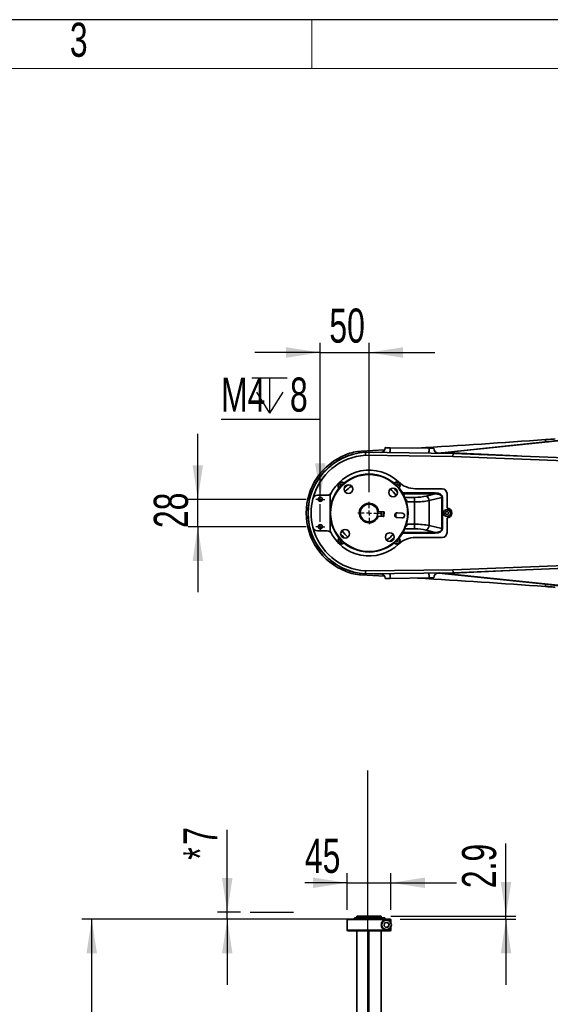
# Model space of a CAD drawing. Header units: millimetres. Extents: x 5 to 517, y 5 to 292.
# Tile 77 of 98: x 130 to 184, y 191 to 292. Entities that reach past the tile are written whole.
import ezdxf

# ---------------------------------------------------------------- set-up
doc = ezdxf.new("R2010")
doc.units = ezdxf.units.MM
doc.layers.add('图框', color=7, linetype='Continuous')
doc.styles.add('SLDTEXTSTYLE1', font='TXT', dxfattribs={"width": 0.7})
doc.dimstyles.new('SLDDIMSTYLE0', dxfattribs={"dimtxt": 3.5, "dimasz": 3.5, "dimexe": 0, "dimexo": 0.0625, "dimgap": 0.875, "dimtad": 2, "dimlfac": 10, "dimrnd": 1e-09, "dimzin": 12, "dimdsep": 46, "dimtxsty": 'SLDTEXTSTYLE1', "dimsah": 1, "dimcen": 0.09, "dimadec": 0, "dimazin": 3, "dimtfac": 1, "dimtofl": 0, "dimtmove": 0, "dimatfit": 3, "dimfxl": 0, "dimfrac": 2, "dimtolj": 1, "dimtzin": 12, "dimarcsym": 0})
doc.dimstyles.new('SLDDIMSTYLE1', dxfattribs={"dimtxt": 3.5, "dimasz": 3.5, "dimexe": 0, "dimexo": 0.0625, "dimgap": 0.875, "dimtad": 2, "dimlfac": 10, "dimrnd": 1e-09, "dimzin": 12, "dimdsep": 46, "dimtxsty": 'SLDTEXTSTYLE1', "dimsah": 1, "dimcen": 0.09, "dimadec": 0, "dimazin": 3, "dimtfac": 1, "dimtmove": 0, "dimatfit": 0, "dimfxl": 0, "dimfrac": 2, "dimtolj": 1, "dimtzin": 12, "dimarcsym": 0})
doc.dimstyles.new('SLDDIMSTYLE3', dxfattribs={"dimtxt": 3.5, "dimasz": 3.5, "dimexe": 0, "dimexo": 0.0625, "dimgap": 0.875, "dimtad": 0, "dimtih": 1, "dimtoh": 1, "dimlfac": 10, "dimrnd": 1e-09, "dimzin": 12, "dimdsep": 46, "dimtxsty": 'SLDTEXTSTYLE1', "dimblk1": 'NONE', "dimsah": 1, "dimcen": 0, "dimadec": 0, "dimazin": 3, "dimtfac": 1, "dimtmove": 0, "dimatfit": 3, "dimldrblk": 'NONE', "dimfxl": 0, "dimfrac": 2, "dimtolj": 1, "dimtzin": 12, "dimarcsym": 0})

# ---------------------------------------------------------------- blocks, each defined once
blk = doc.blocks.new('_D_4')
at = {"layer": '图框'}
for p, q in [((162.68, 199.71), (136.43, 199.71)), ((137.43, 101.15), (137.43, 199.71)), ((230.83, 101.15), (136.43, 101.15))]:
    blk.add_line(p, q, dxfattribs=at)
for points in [[(137.43, 199.71), (136.9, 196.21), (137.97, 196.21)], [(137.43, 101.15), (137.97, 104.65), (136.9, 104.65)]]:
    blk.add_solid(points, dxfattribs=at)
at = {"layer": '图框', "insert": (132.92, 149.05), "char_height": 3.5, "attachment_point": 1, "rotation": 90, "style": 'SLDTEXTSTYLE1'}
blk.add_mtext('B', dxfattribs=at)
blk = doc.blocks.new('_D_7')
at = {"layer": '图框'}
for p, q in [((163.63, 200.66), (163.63, 204.43)), ((168.12, 200.66), (168.12, 204.43)), ((163.63, 203.43), (159.3, 203.43)), ((163.63, 203.43), (168.12, 203.43)), ((168.12, 203.43), (174.85, 203.43))]:
    blk.add_line(p, q, dxfattribs=at)
for points in [[(163.63, 203.43), (160.13, 203.97), (160.13, 202.9)], [(168.12, 203.43), (171.62, 202.9), (171.62, 203.97)]]:
    blk.add_solid(points, dxfattribs=at)
at = {"layer": '图框', "insert": (159.3, 207.95), "char_height": 3.5, "attachment_point": 1, "style": 'SLDTEXTSTYLE1'}
blk.add_mtext('45', dxfattribs=at)
blk = doc.blocks.new('_D_8')
at = {"layer": '图框'}
for p, q in [((179.93, 200), (179.93, 207.48)), ((168.13, 200), (180.93, 200)), ((169.08, 199.71), (180.93, 199.71)), ((179.93, 199.71), (179.93, 200)), ((179.93, 199.71), (179.93, 192.98))]:
    blk.add_line(p, q, dxfattribs=at)
for points in [[(179.93, 200), (180.47, 203.5), (179.4, 203.5)], [(179.93, 199.71), (179.4, 196.21), (180.47, 196.21)]]:
    blk.add_solid(points, dxfattribs=at)
at = {"layer": '图框', "insert": (175.42, 202.88), "char_height": 3.5, "attachment_point": 1, "rotation": 90, "style": 'SLDTEXTSTYLE1'}
blk.add_mtext('2.9', dxfattribs=at)
blk = doc.blocks.new('_D_13')
at = {"layer": '图框'}
for p, q in [((151.34, 200.41), (151.34, 208.86)), ((152.7, 200.41), (150.34, 200.41)), ((151.34, 199.71), (151.34, 200.41)), ((162.68, 199.71), (150.34, 199.71)), ((151.34, 199.71), (151.34, 192.98))]:
    blk.add_line(p, q, dxfattribs=at)
for points in [[(151.34, 200.41), (151.87, 203.91), (150.8, 203.91)], [(151.34, 199.71), (150.8, 196.21), (151.87, 196.21)]]:
    blk.add_solid(points, dxfattribs=at)
at = {"layer": '图框', "char_height": 3.5, "attachment_point": 1, "rotation": 90, "style": 'SLDTEXTSTYLE1'}
for s, insert in [('7', (146.82, 207.33)), ('*', (146.82, 205.8))]:
    blk.add_mtext(s, dxfattribs=dict(at, insert=insert))
blk = doc.blocks.new('_D_14')
at = {"layer": '图框'}
for p, q in [((160.88, 243.31), (160.88, 258.85)), ((165.88, 243.52), (165.88, 258.85)), ((160.88, 257.85), (154.15, 257.85)), ((160.88, 257.85), (165.88, 257.85)), ((165.88, 257.85), (172.62, 257.85))]:
    blk.add_line(p, q, dxfattribs=at)
for points in [[(160.88, 257.85), (157.38, 258.39), (157.38, 257.31)], [(165.88, 257.85), (169.38, 257.31), (169.38, 258.39)]]:
    blk.add_solid(points, dxfattribs=at)
at = {"layer": '图框', "insert": (161.81, 262.36), "char_height": 3.5, "attachment_point": 1, "style": 'SLDTEXTSTYLE1'}
blk.add_mtext('50', dxfattribs=at)
blk = doc.blocks.new('_D_15')
at = {"layer": '图框'}
for p, q in [((148.31, 242.77), (148.31, 249.5)), ((159.42, 242.77), (147.31, 242.77)), ((148.31, 239.97), (148.31, 242.77)), ((159.42, 239.97), (147.31, 239.97)), ((148.31, 239.97), (148.31, 233.24))]:
    blk.add_line(p, q, dxfattribs=at)
for points in [[(148.31, 242.77), (148.85, 246.27), (147.78, 246.27)], [(148.31, 239.97), (147.78, 236.47), (148.85, 236.47)]]:
    blk.add_solid(points, dxfattribs=at)
at = {"layer": '图框', "insert": (143.8, 239.83), "char_height": 3.5, "attachment_point": 1, "rotation": 90, "style": 'SLDTEXTSTYLE1'}
blk.add_mtext('28', dxfattribs=at)
blk = doc.blocks.new('SW_SYMBOL_HOLE_DEPTH')
at = {"layer": '图框', "color": 0}
for p, q in [((0, 875), (800, 875)), ((400, 875), (400, 75)), ((100, 555), (400, 75)), ((700, 555), (400, 75))]:
    blk.add_line(p, q, dxfattribs=at)
blk = doc.blocks.new('_D_16')
at = {"layer": '图框'}
for p, q in [((160.88, 250.96), (150.7, 250.96)), ((160.88, 242.98), (160.88, 250.96)), ((160.88, 242.56), (160.88, 242.98))]:
    blk.add_line(p, q, dxfattribs=at)
blk.add_solid([(160.88, 242.98), (161.42, 246.48), (160.35, 246.48)], dxfattribs=at)
at = {"layer": '图框', "xscale": 0.004511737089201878, "yscale": 0.004511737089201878, "zscale": 0.004511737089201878}
blk.add_blockref('SW_SYMBOL_HOLE_DEPTH', (153.87, 251.29), dxfattribs=at)
at = {"layer": '图框', "char_height": 3.5, "attachment_point": 1, "style": 'SLDTEXTSTYLE1'}
for s, insert in [('M4', (150.7, 255.28)), ('8', (157.77, 255.28))]:
    blk.add_mtext(s, dxfattribs=dict(at, insert=insert))
blk = doc.blocks.new('_None')
blk = doc.blocks.new('SW_CENTERMARKSYMBOL_0')
at = {"layer": '图框', "color": 0}
for p, q in [((106, 10.7), (106, 11.2)), ((105.5, 10.2), (105, 10.2)), ((106, 10.2), (105.75, 10.2)), ((106, 10.2), (106, 10.45)), ((106, 10.2), (106, 9.95)), ((106, 10.2), (106.25, 10.2)), ((106.5, 10.2), (107, 10.2)), ((106, 9.7), (106, 9.2)), ((-0.25, 0), (-0.46, 0)), ((0, 0), (-0.25, 0)), ((0, 0.25), (0, 0.46)), ((0, 0), (0, 0.25)), ((0, 0), (0, -0.25)), ((0, 0), (0.25, 0)), ((0.25, 0), (0.46, 0)), ((0, -2.3), (0, -0.5)), ((5, -0.9), (5, -0.25)), ((4.5, -1.4), (3.85, -1.4)), ((5, -1.4), (4.75, -1.4)), ((5, -1.4), (5, -1.15)), ((5, -1.4), (5, -1.65)), ((5, -1.4), (5.25, -1.4)), ((5, -1.9), (5, -2.55)), ((5.5, -1.4), (6.15, -1.4)), ((-0.25, -2.8), (-0.46, -2.8)), ((0, -2.8), (-0.25, -2.8)), ((0, -2.8), (0, -2.55)), ((0, -2.8), (0, -3.05)), ((0, -2.8), (0.25, -2.8)), ((0.25, -2.8), (0.46, -2.8)), ((0, -3.05), (0, -3.26))]:
    blk.add_line(p, q, dxfattribs=at)

msp = doc.modelspace()

# ---------------------------------------------------------------- linework, layer by layer
at = {"color": 7, "linetype": 'Continuous', "lineweight": 25}
msp.add_line((415.0034, 291.9994), (5, 291.9994), dxfattribs=at)
at = {"color": 7, "linetype": 'Continuous', "lineweight": 18}
for p, q in [((160.0034, 286.9994), (160.0034, 291.9994)), ((410.0034, 286.9994), (10, 286.9994))]:
    msp.add_line(p, q, dxfattribs=at)
at = {"color": 7, "linetype": 'Continuous', "lineweight": 35}
for p, q in [((173.0304, 247.5265), (183.9964, 248.6665)), ((173.693, 247.5813), (185.2371, 248.7814)), ((183.9964, 248.6665), (183.9964, 248.9101)), ((165.5006, 247.6112), (165.4837, 247.6114)), ((165.5006, 247.6112), (174.5006, 247.4933)), ((166.5847, 247.611), (167.1491, 247.6036)), ((166.5847, 247.611), (166.585, 247.597)), ((172.0377, 248.0256), (168.038, 248.078)), ((163.5986, 247.205), (163.6037, 247.192)), ((174.4927, 247.1933), (165.508, 247.3111)), ((172.9139, 247.528), (173.0304, 247.5265)), ((173.0304, 247.5265), (173.0311, 247.5125)), ((187.8318, 246.6636), (174.4927, 247.1933)), ((174.5006, 247.4933), (187.8437, 246.9634)), ((162.9868, 244.3589), (162.8851, 244.2201)), ((162.8851, 244.2201), (162.9445, 244.0852)), ((163.1578, 244.3401), (162.9868, 244.3589)), ((163.1705, 244.3113), (163.1578, 244.3401)), ((163.3811, 244.0714), (163.3509, 244.0127)), ((168.6524, 244.3624), (168.6054, 244.3051)), ((168.8221, 244.3344), (168.6524, 244.3624)), ((168.7885, 243.5198), (168.7421, 243.5626)), ((168.817, 244.0934), (168.8827, 244.1734)), ((168.8827, 244.1734), (168.8221, 244.3344)), ((170.6396, 243.873), (173.3846, 243.873)), ((161.5756, 243.206), (160.6001, 243.206)), ((161.8846, 239.54), (161.8846, 243.206)), ((170.5512, 242.5126), (169.823, 242.5126)), ((170.5512, 242.5126), (170.5512, 242.987)), ((170.5512, 240.2334), (170.5512, 242.5126)), ((171.7512, 243.1203), (172.6709, 243.3502)), ((173.3579, 242.9726), (172.0512, 242.646)), ((172.0512, 242.646), (172.0512, 240.1)), ((172.6709, 243.3502), (172.6709, 243.4451)), ((173.3579, 239.7734), (173.3579, 242.9726)), ((173.3579, 242.9726), (173.4179, 242.9726)), ((173.4179, 242.9726), (173.4179, 239.7734)), ((173.8846, 241.873), (173.8846, 243.373)), ((166.8688, 241.5498), (167.4489, 241.5062)), ((167.4489, 241.5062), (167.4115, 241.0076)), ((173.7618, 241.4935), (173.7189, 241.3269)), ((173.9275, 241.5396), (173.7618, 241.4935)), ((174.0503, 241.4191), (173.9275, 241.5396)), ((167.4115, 241.0076), (166.8314, 241.0512)), ((169.2563, 240.869), (168.7577, 240.9064)), ((168.7951, 241.405), (169.2937, 241.3676)), ((173.7189, 241.3269), (173.8416, 241.2064)), ((173.8416, 241.2064), (174.0073, 241.2525)), ((173.8846, 239.373), (173.8846, 240.873)), ((174.0073, 241.2525), (174.0503, 241.4191)), ((160.6001, 239.54), (161.5756, 239.54)), ((169.823, 240.2334), (170.5512, 240.2334)), ((170.5512, 240.2334), (170.5512, 239.759)), ((172.6709, 239.3958), (171.7512, 239.6257)), ((172.0512, 240.1), (173.3579, 239.7734)), ((173.3579, 239.7734), (173.4179, 239.7734)), ((162.9491, 238.6558), (162.8842, 238.5473)), ((162.8842, 238.5473), (162.9678, 238.397)), ((168.388, 238.6746), (168.4182, 238.7333)), ((168.6048, 238.4404), (168.6442, 238.3869)), ((168.8151, 238.4062), (168.8839, 238.5638)), ((168.8839, 238.5638), (168.8178, 238.6534)), ((170.6396, 238.873), (173.3846, 238.873)), ((172.6709, 239.3009), (172.6709, 239.3958)), ((162.9678, 238.397), (163.1398, 238.3943)), ((163.1398, 238.3943), (163.1663, 238.4386)), ((168.6442, 238.3869), (168.8151, 238.4062)), ((163.6037, 235.554), (163.5986, 235.541)), ((165.508, 235.4349), (174.4927, 235.5527)), ((174.4927, 235.5527), (187.8318, 236.0824)), ((187.8437, 235.7827), (174.5006, 235.2527)), ((165.4837, 235.1346), (165.5006, 235.1348)), ((174.5006, 235.2527), (165.5006, 235.1348)), ((166.5847, 235.135), (166.585, 235.149)), ((167.1491, 235.1424), (166.5847, 235.135)), ((172.0377, 234.7204), (168.038, 234.668)), ((173.0304, 235.2195), (172.9139, 235.218)), ((173.0304, 235.2195), (173.0311, 235.2335)), ((183.9964, 234.0795), (173.0304, 235.2195)), ((185.2371, 233.9646), (173.693, 235.1647)), ((183.9964, 233.8359), (183.9964, 234.0795)), ((163.6846, 199.713), (163.6346, 199.663)), ((163.6346, 199.663), (163.6346, 198.563)), ((167.5053, 199.663), (163.6346, 199.663)), ((163.6846, 199.713), (168.0846, 199.713)), ((164.3918, 199.833), (164.3918, 199.713)), ((166.9622, 199.833), (164.3918, 199.833)), ((164.6346, 200.003), (164.6346, 199.833)), ((165.9782, 200.003), (164.6346, 200.003)), ((167.1346, 200.003), (165.9782, 200.003)), ((166.9622, 199.713), (166.9622, 199.833)), ((167.3762, 199.833), (166.9622, 199.833)), ((167.1346, 199.833), (167.1346, 200.003)), ((167.3762, 199.713), (167.3762, 199.833)), ((167.4898, 199.833), (167.3762, 199.833)), ((167.4562, 199.2873), (167.4187, 199.0038)), ((167.7198, 199.3965), (167.4562, 199.2873)), ((167.4898, 199.713), (167.4898, 199.833)), ((167.6816, 199.613), (167.6374, 199.613)), ((167.9234, 199.2222), (167.7052, 199.3905)), ((167.9459, 199.2222), (167.7198, 199.3965)), ((168.1346, 199.663), (167.8702, 199.663)), ((167.8859, 198.9387), (167.9234, 199.2222)), ((167.9084, 198.9387), (167.9459, 199.2222)), ((167.9234, 199.2222), (167.9459, 199.2222)), ((168.0508, 199.4348), (168.0508, 199.5264)), ((168.1346, 199.663), (168.0846, 199.713)), ((168.1346, 199.2985), (168.1346, 199.663)), ((163.6346, 198.563), (163.6846, 198.513)), ((163.6346, 198.563), (167.5053, 198.563)), ((168.0846, 198.513), (163.6846, 198.513)), ((164.6346, 198.513), (164.6346, 159.203)), ((167.1346, 159.203), (167.1346, 198.513)), ((167.4187, 199.0038), (167.6448, 198.8295)), ((167.637, 198.8355), (167.8859, 198.9387)), ((167.6374, 198.613), (167.6816, 198.613)), ((167.6448, 198.8295), (167.9084, 198.9387)), ((167.8702, 198.563), (168.1346, 198.563)), ((167.8859, 198.9387), (167.9084, 198.9387)), ((168.0508, 198.6996), (168.0508, 198.7912)), ((168.0846, 198.513), (168.1346, 198.563)), ((168.1346, 198.563), (168.1346, 198.9275))]:
    msp.add_line(p, q, dxfattribs=at)
at = {"color": 8, "linetype": 'Continuous', "lineweight": 35}
for p, q in [((173.693, 247.5813), (181.0884, 247.2316)), ((169.306, 243.4451), (172.6709, 243.4451)), ((172.6709, 243.3502), (169.3617, 243.3502)), ((169.5445, 242.987), (170.5512, 242.987)), ((170.5512, 239.759), (169.5445, 239.759)), ((172.6709, 239.3009), (169.306, 239.3009)), ((169.3617, 239.3958), (172.6709, 239.3958)), ((181.0884, 235.5144), (173.693, 235.1647))]:
    msp.add_line(p, q, dxfattribs=at)
at = {"color": 7, "linetype": 'Continuous', "lineweight": 35, "flags": 128}
for points in [[(167.4744, 247.8467), (167.4523, 247.8455), (165.0875, 247.7158)], [(166.5847, 247.611), (166.3988, 247.6007), (166.3798, 247.5997)], [(168.038, 248.078), (167.9405, 248.0793), (167.8467, 248.0805), (167.7603, 248.0816), (167.6845, 248.0826), (167.6223, 248.0834), (167.5761, 248.084), (167.5477, 248.0844), (167.5381, 248.0845)], [(168.0315, 247.578), (168.0316, 247.5876), (168.032, 247.6161), (168.0326, 247.6623), (168.0334, 247.7245), (168.0344, 247.8002), (168.0355, 247.8867), (168.0368, 247.9805), (168.038, 248.078)], [(172.0312, 247.5256), (172.0313, 247.5352), (172.0316, 247.5637), (172.0323, 247.6099), (172.0331, 247.6721), (172.0341, 247.7478), (172.0352, 247.8343), (172.0364, 247.928), (172.0377, 248.0256)], [(172.5377, 248.019), (172.5281, 248.0192), (172.4996, 248.0195), (172.4534, 248.0201), (172.3912, 248.021), (172.3155, 248.0219), (172.229, 248.0231), (172.1352, 248.0243), (172.0377, 248.0256)], [(173.0311, 247.5125), (173.0438, 247.5138), (173.0815, 247.5178), (173.1426, 247.5241), (173.2249, 247.5327), (173.3252, 247.5431), (173.4397, 247.555), (173.5639, 247.5679), (173.693, 247.5813)], [(174.5006, 247.4933), (174.5005, 247.4875), (174.5, 247.4704), (174.4993, 247.4427), (174.4983, 247.4054), (174.4971, 247.36), (174.4957, 247.3081), (174.4943, 247.2519), (174.4927, 247.1933)], [(168.4549, 244.4378), (168.49, 244.4712), (168.5896, 244.529)], [(168.583, 243.8765), (168.5555, 243.8888), (168.5243, 243.9067)], [(167.3217, 241.0143), (167.3232, 241.0333), (167.3272, 241.0873), (167.3333, 241.1682), (167.3405, 241.2636), (167.3476, 241.359), (167.3537, 241.4399), (167.3578, 241.4939), (167.3592, 241.5129)], [(167.3961, 241.47), (167.3949, 241.4541), (167.3915, 241.4087), (167.3864, 241.3408), (167.3803, 241.2606), (167.3743, 241.1805), (167.3692, 241.1126), (167.3658, 241.0672), (167.3646, 241.0512)], [(168.6054, 240.9734), (168.6166, 241.0595), (168.6346, 241.373)], [(163.3587, 238.8078), (163.1287, 239.0567), (162.9708, 239.2588)], [(163.1861, 238.8695), (163.219, 238.8544), (163.2449, 238.8393)], [(168.4497, 238.8472), (168.274, 238.6803), (167.9988, 238.4592)], [(174.5006, 235.2527), (174.5005, 235.2573), (174.5002, 235.2708), (174.4996, 235.2929), (174.4988, 235.3229), (174.4978, 235.3599), (174.4967, 235.4027), (174.4954, 235.4501), (174.4941, 235.5006), (174.4927, 235.5527)], [(165.0875, 235.0302), (167.4523, 234.9005), (167.4744, 234.8993)], [(166.3798, 235.1463), (166.3988, 235.1453), (166.5847, 235.135)], [(168.038, 234.668), (167.9405, 234.6667), (167.8467, 234.6655), (167.7603, 234.6644), (167.6845, 234.6634), (167.6223, 234.6626), (167.5761, 234.662), (167.5477, 234.6616), (167.5381, 234.6615)], [(168.038, 234.668), (168.0368, 234.7655), (168.0355, 234.8593), (168.0344, 234.9458), (168.0334, 235.0215), (168.0326, 235.0837), (168.032, 235.1299), (168.0316, 235.1584), (168.0315, 235.168)], [(172.0377, 234.7204), (172.0364, 234.818), (172.0352, 234.9117), (172.0341, 234.9982), (172.0331, 235.0739), (172.0323, 235.1361), (172.0316, 235.1823), (172.0313, 235.2108), (172.0312, 235.2204)], [(172.5377, 234.727), (172.5281, 234.7268), (172.4996, 234.7265), (172.4534, 234.7259), (172.3912, 234.725), (172.3155, 234.7241), (172.229, 234.7229), (172.1352, 234.7217), (172.0377, 234.7204)], [(173.693, 235.1647), (173.5639, 235.1781), (173.4397, 235.191), (173.3252, 235.2029), (173.2249, 235.2133), (173.1426, 235.2219), (173.0815, 235.2282), (173.0438, 235.2322), (173.0311, 235.2335)]]:
    msp.add_lwpolyline(points, dxfattribs=at)
at = {"color": 8, "linetype": 'Continuous', "lineweight": 35, "flags": 128}
for points in [[(168.5932, 244.5196), (168.4963, 244.4635), (168.4626, 244.4314)], [(168.7862, 243.5964), (168.7774, 243.5896), (168.7654, 243.5804), (168.7555, 243.5729), (168.7482, 243.5672), (168.7436, 243.5638), (168.7421, 243.5626)]]:
    msp.add_lwpolyline(points, dxfattribs=at)
at = {"color": 7, "linetype": 'Continuous', "lineweight": 35}
for centre, radius in [((165.8846, 241.373), 4), ((165.8846, 241.373), 3.95), ((163.7651, 243.8368), 0.45), ((168.3484, 243.4925), 0.45), ((160.8846, 242.773), 0.21), ((165.8846, 241.373), 0.9), ((173.8846, 241.373), 0.35), ((173.8846, 241.373), 0.34), ((160.8846, 239.973), 0.21), ((163.4208, 239.2535), 0.45), ((168.004, 238.9092), 0.45), ((167.6813, 199.1134), 0.4896)]:
    msp.add_circle(centre, radius, dxfattribs=at)
for centre, radius, start, end in [((111.5109, 1246.2796), 1000, 273.4014571, 274.1567584), ((165.8846, 241.373), 6.25, 93.521815, 266.478185), ((165.3554, 242.723), 5, 93.071184, 111.40335), ((167.0381, 248.0911), 0.5, 269.24928, 359.24928), ((173.0376, 248.0125), 0.5, 179.24928, 269.24928), ((165.8846, 241.373), 6.45, 111.40335, 248.59665), ((165.8846, 241.373), 6.264, 111.40335, 248.59665), ((165.8846, 241.373), 5.95, 93.628253, 165.842234), ((165.3554, 242.723), 4.814, 102.328395, 111.40335), ((165.8846, 241.373), 4.4, 46.438716, 155.380023), ((163.0561, 244.2014), 0.35, 113.755613, 227.507491), ((163.0561, 244.2014), 0.35, 42.492509, 113.755613), ((168.713, 244.2014), 0.35, 312.492509, 110.634963), ((170.6396, 246.373), 2.5, 226.438716, 270), ((165.8846, 241.373), 3.6, 125.964385, 135.442642), ((165.8846, 241.373), 3.6, 35.964385, 45.442642), ((173.3846, 243.373), 0.5, 360, 90), ((165.8846, 241.373), 5.95, 165.842234, 194.157766), ((160.6001, 242.706), 0.5, 90, 165.842234), ((161.5756, 243.706), 0.5, 270, 331.56714), ((171.4415, 242.5924), 0.612, 5.021205, 59.602434), ((165.8846, 241.373), 1, 10.181026, 341.226002), ((165.8846, 241.373), 1.25, 344.166555, 7.240473), ((167.3562, 241.473), 0.04, 355.703514, 85.703514), ((173.8846, 241.373), 0.5, 270, 90), ((167.3247, 241.0542), 0.04, 265.703514, 355.703514), ((168.7764, 241.1557), 0.25, 85.703514, 265.703514), ((169.275, 241.1183), 0.25, 265.703514, 85.703514), ((160.6001, 240.04), 0.5, 194.157766, 270), ((165.8846, 241.373), 5.95, 194.157766, 266.371747), ((161.5756, 239.04), 0.5, 28.43286, 90), ((165.8846, 241.373), 4.4, 204.619977, 313.561284), ((171.4415, 240.1536), 0.612, 300.396975, 354.979386), ((163.0561, 238.5446), 0.35, 132.492509, 317.507491), ((168.713, 238.5446), 0.35, 222.492509, 47.507491), ((170.6396, 236.373), 2.5, 90, 133.561284), ((173.3846, 239.373), 0.5, 270, 360), ((165.3554, 240.023), 4.814, 248.59665, 257.671605), ((165.3554, 240.023), 5, 248.59665, 266.928816), ((167.0381, 234.6549), 0.5, 0.75072, 90.75072), ((111.5109, -763.5336), 1000, 85.8432416, 86.5985429), ((173.0376, 234.7335), 0.5, 90.75072, 180.75072), ((167.6377, 199.1143), 0.4987, 90.043073, 161.870595), ((167.6827, 199.113), 0.5, 90.127053, 269.872947), ((167.6373, 199.1156), 0.5829, 44.809313, 89.990609), ((167.6377, 199.1115), 0.4985, 202.332269, 269.967356), ((167.6372, 199.1106), 0.5832, 276.124724, 315.183851)]:
    msp.add_arc(centre, radius, start, end, dxfattribs=at)
at = {"color": 8, "linetype": 'Continuous', "lineweight": 35}
for centre, radius, start, end in [((163.0561, 244.2014), 0.34, 113.755613, 227.435804), ((163.0561, 244.2014), 0.34, 42.564196, 113.755613), ((168.713, 244.2014), 0.34, 312.564196, 110.634963), ((165.8846, 241.373), 3.3, 122.873239, 138.533789), ((165.8846, 241.373), 3.3, 32.873239, 48.533789), ((165.8846, 241.373), 3.3, 212.873239, 228.533789), ((163.0561, 238.5446), 0.34, 132.564196, 317.435804), ((165.8846, 241.373), 3.3, 302.873239, 318.533789), ((168.713, 238.5446), 0.34, 222.564196, 47.435804)]:
    msp.add_arc(centre, radius, start, end, dxfattribs=at)
at = {"color": 7, "linetype": 'Continuous', "lineweight": 35}
for centre, major_axis, ratio, start_param, end_param in [((170.5512, 243.6536), (2, 0), 0.33333333, 4.71238898, 5.35589009), ((170.5512, 243.1793), (2.5, 0), 0.26666667, 4.71238898, 5.35589009), ((172.4179, 242.8126), (0.9894, 0.2473), 0.58834841, 6.13714537, 7.4521802), ((172.4179, 242.8126), (0.9323, 0.2331), 0.52030811, 6.13714537, 7.4521802), ((170.5512, 239.5667), (2.5, 0), 0.26666667, 0.92729522, 1.57079633), ((170.5512, 239.0924), (2, 0), 0.33333333, 0.92729522, 1.57079633), ((172.4179, 239.9334), (0.9323, -0.2331), 0.52030811, 5.11419042, 6.42922524), ((172.4179, 239.9334), (0.9894, -0.2473), 0.58834841, 5.11419042, 6.42922524)]:
    msp.add_ellipse(centre, major_axis=major_axis, ratio=ratio, start_param=start_param, end_param=end_param, dxfattribs=at)
for points, knots in [([(184.9612, 248.9807), (184.8914, 248.9755), (184.7516, 248.9653), (184.5035, 248.9471), (184.2506, 248.9286), (184.0639, 248.915), (183.9964, 248.9101)], [0, 0, 0, 0, 0.24606929, 0.49357388, 0.81681262, 1, 1, 1, 1]), ([(183.9964, 248.6665), (184.047, 248.6718), (184.1499, 248.6827), (184.3504, 248.7047), (184.5873, 248.7315), (184.8992, 248.7681), (185.1071, 248.793), (185.2343, 248.8083)], [0, 0, 0, 0, 0.10291365, 0.20958464, 0.42639865, 0.64930109, 1, 1, 1, 1]), ([(165.5006, 247.6112), (165.5007, 247.6079), (165.5009, 247.6013), (165.5021, 247.5496), (165.504, 247.4735), (165.506, 247.3903), (165.5075, 247.3346), (165.508, 247.3124), (165.508, 247.3111)], [0, 0, 0, 0, 0.21449326, 0.4289849, 0.64354485, 0.8582474, 0.99155279, 1, 1, 1, 1]), ([(165.5006, 235.1348), (165.5007, 235.1381), (165.5009, 235.1447), (165.5021, 235.1964), (165.504, 235.2725), (165.506, 235.3557), (165.5075, 235.4114), (165.508, 235.4336), (165.508, 235.4349)], [0, 0, 0, 0, 0.21449367, 0.42898465, 0.64353921, 0.85823523, 0.99155282, 1, 1, 1, 1]), ([(185.2343, 233.9377), (185.1399, 233.949), (184.9509, 233.9718), (184.6896, 234.0026), (184.4499, 234.0301), (184.2354, 234.0542), (184.0772, 234.0709), (183.9964, 234.0795)], [0, 0, 0, 0, 0.26079052, 0.52262439, 0.67766277, 0.83543171, 1, 1, 1, 1]), ([(183.9964, 233.8359), (184.0529, 233.8318), (184.1684, 233.8234), (184.3964, 233.8068), (184.6666, 233.787), (184.8621, 233.7726), (184.9612, 233.7653)], [0, 0, 0, 0, 0.15322541, 0.31320012, 0.65177385, 1, 1, 1, 1]), ([(167.5053, 198.563), (167.4843, 198.5721), (167.4146, 198.6026), (167.2962, 198.6931), (167.1859, 198.8578), (167.1365, 199.0478), (167.1452, 199.2293), (167.2014, 199.3927), (167.2971, 199.5291), (167.4053, 199.6179), (167.4766, 199.6501), (167.5053, 199.663)], [0, 0, 0, 0, 0.05996603, 0.19973882, 0.34035245, 0.46208848, 0.57380558, 0.6835176, 0.79627327, 0.91819019, 1, 1, 1, 1]), ([(167.8702, 199.663), (167.8073, 199.6796), (167.6771, 199.714), (167.5634, 199.6864), (167.5072, 199.6638), (167.5053, 199.663)], [0, 0, 0, 0, 0.47464361, 0.98165578, 1, 1, 1, 1]), ([(168.0508, 199.5264), (168.0274, 199.5531), (167.9803, 199.6069), (167.9071, 199.6442), (167.8702, 199.663)], [0, 0, 0, 0, 0.496364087, 1, 1, 1, 1]), ([(167.5053, 198.563), (167.5072, 198.5622), (167.5516, 198.5443), (167.6459, 198.5228), (167.7664, 198.5277), (167.8462, 198.5548), (167.8702, 198.563)], [0, 0, 0, 0, 0.01831851, 0.41492086, 0.82431997, 1, 1, 1, 1]), ([(167.8702, 198.563), (167.8942, 198.5744), (167.969, 198.61), (168.0177, 198.6633), (168.0508, 198.6996)], [0, 0, 0, 0, 0.32048833, 1, 1, 1, 1])]:
    msp.add_open_spline(points, degree=3, knots=knots, dxfattribs=at)
at = {"color": 8, "linetype": 'Continuous', "lineweight": 35}
for points, knots in [([(169.5999, 242.8085), (169.6056, 242.8028), (169.6537, 242.7546), (169.7353, 242.6535), (169.7983, 242.5524), (169.823, 242.5126)], [0, 0, 0, 0, 0.07557089, 0.63663008, 1, 1, 1, 1]), ([(169.6457, 242.6842), (169.6502, 242.6806), (169.6831, 242.6541), (169.7282, 242.6094), (169.7821, 242.5557), (169.8091, 242.5275), (169.8226, 242.513), (169.823, 242.5126)], [0, 0, 0, 0, 0.07246395, 0.53030809, 0.76162082, 0.99362747, 1, 1, 1, 1]), ([(169.823, 242.5126), (169.8224, 242.5128), (169.7808, 242.5237), (169.7389, 242.5336), (169.6976, 242.5433)], [0, 0, 0, 0, 0.013836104, 1, 1, 1, 1]), ([(169.823, 240.2334), (169.7983, 240.1936), (169.7353, 240.0925), (169.6543, 239.9921), (169.6068, 239.9444), (169.6017, 239.9393)], [0, 0, 0, 0, 0.36625262, 0.93176711, 1, 1, 1, 1]), ([(169.823, 240.2334), (169.8226, 240.233), (169.809, 240.2185), (169.782, 240.1901), (169.7278, 240.1364), (169.6864, 240.0947), (169.6572, 240.0711), (169.6565, 240.0705)], [0, 0, 0, 0, 0.00675699, 0.2540332, 0.50050893, 0.98843877, 1, 1, 1, 1]), ([(169.7081, 240.2053), (169.7459, 240.2142), (169.7843, 240.2234), (169.8224, 240.2332), (169.823, 240.2334)], [0, 0, 0, 0, 0.98490117, 1, 1, 1, 1])]:
    msp.add_open_spline(points, degree=3, knots=knots, dxfattribs=at)
at = {"layer": '图框'}
for p, q in [((165.7497, 150.5295), (165.7497, 214.9664)), ((153.7011, 200.413), (158.1294, 200.413)), ((163.6846, 199.713), (162.3868, 199.713)), ((163.6846, 199.713), (168.0846, 199.713)), ((165.878, 198.563), (165.7497, 150.5295))]:
    msp.add_line(p, q, dxfattribs=at)

# ---------------------------------------------------------------- block references
msp.add_blockref('SW_CENTERMARKSYMBOL_0', (160.8846, 242.773), dxfattribs=at)

# ---------------------------------------------------------------- texts
at = {"color": 7, "linetype": 'Continuous', "lineweight": 0, "insert": (136.099, 291.6939), "char_height": 3.5, "attachment_point": 2, "style": 'SLDTEXTSTYLE1'}
msp.add_mtext('3', dxfattribs=at)

# ---------------------------------------------------------------- dimensions: what is measured, and where the dimension line sits
at = {"layer": '图框'}
for base, p1, p2, picture, middle in [((165.8846, 257.8503), (160.8846, 242.313), (165.8846, 242.523), '_D_14', (163.3456, 257.8503)), ((168.1214, 203.4337), (163.6346, 199.663), (168.1214, 199.663), '_D_7', (160.8321, 203.4337))]:
    dim = msp.add_linear_dim(base=base, p1=p1, p2=p2, dimstyle='SLDDIMSTYLE1', dxfattribs=at)
    dim.commit()
    dim.dimension.update_dxf_attribs({"geometry": picture, "text_midpoint": middle, "dimtype": 160})
dim = msp.add_diameter_dim_2p(p1=(160.8846, 242.563), p2=(160.8846, 242.983), text='M4{\\fGDT;x}8', dimstyle='SLDDIMSTYLE3', override={"dimpost": '<>'}, dxfattribs=at)
dim.commit()
dim.dimension.update_dxf_attribs({"geometry": '_D_16', "text_midpoint": (154.9977, 253.0277), "dimtype": 163})
for base, p1, p2, dimstyle, picture, middle in [((148.3139, 242.773), (160.4246, 239.973), (160.4246, 242.773), 'SLDDIMSTYLE1', '_D_15', (148.3139, 241.3637)), ((179.935, 200.003), (168.0846, 199.713), (167.1346, 200.003), 'SLDDIMSTYLE1', '_D_8', (179.935, 205.1812)), ((137.4346, 199.713), (231.8327, 101.153), (163.6846, 199.713), 'SLDDIMSTYLE0', '_D_4', (137.4346, 149.8189))]:
    dim = msp.add_linear_dim(base=base, p1=p1, p2=p2, angle=90, dimstyle=dimstyle, dxfattribs=at)
    dim.commit()
    dim.dimension.update_dxf_attribs({"geometry": picture, "text_midpoint": middle, "dimtype": 160})
dim = msp.add_linear_dim(base=(151.3364, 200.413), p1=(163.6846, 199.713), p2=(153.7011, 200.413), angle=90, text='*<>', dimstyle='SLDDIMSTYLE1', dxfattribs=at)
dim.commit()
dim.dimension.update_dxf_attribs({"geometry": '_D_13', "text_midpoint": (151.3364, 207.3316), "dimtype": 160})

doc.saveas('drawing.dxf')
